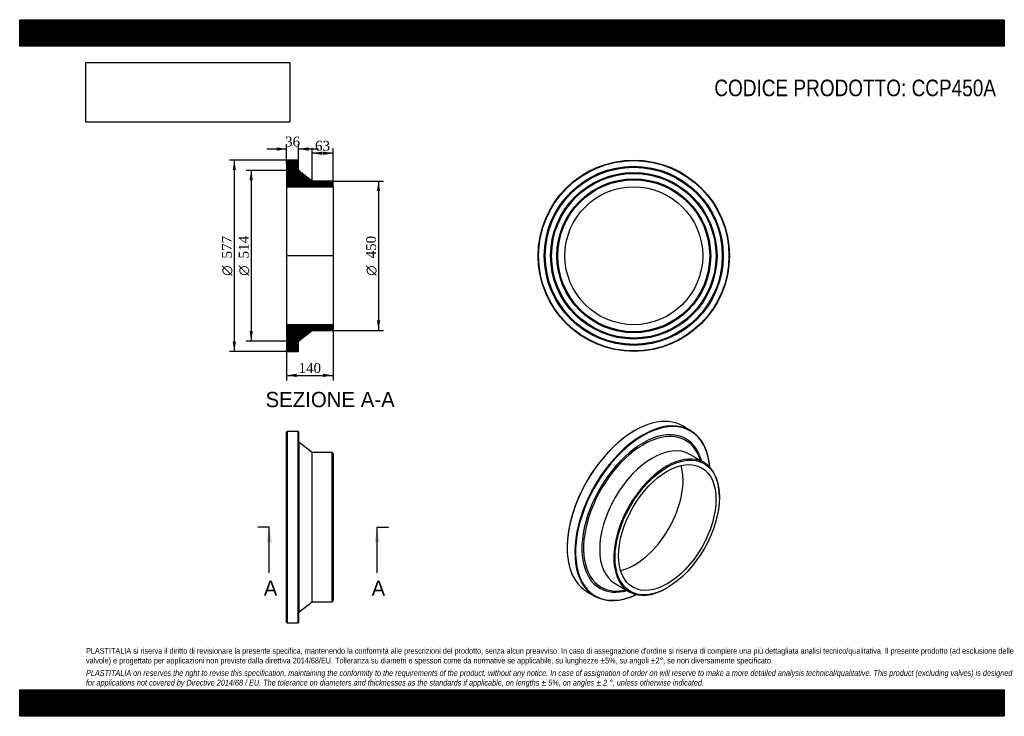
# Model space of a CAD drawing. Header units: millimetres. Extents: x 0 to 2970, y 0 to 2100.
import ezdxf
from ezdxf.enums import TextEntityAlignment as Align
from ezdxf.lldxf.tags import DXFTag

# ---------------------------------------------------------------- set-up
doc = ezdxf.new("R2010")
doc.units = ezdxf.units.MM
doc.header["$LTSCALE"] = 10
for name, color, linetype in [('CCP450A', 7, 'Continuous'), ('Default', 7, 'Continuous'), ('DV4_Default', 7, 'Continuous')]:
    doc.layers.add(name, color=color, linetype=linetype)
doc.styles.add('SEACAD_Solid_Edge_ANSI', font='seans.ttf')
doc.styles.add('SEACAD_Solid_Edge_ANSI1_Symbols', font='semeca1.ttf')
doc.styles.add('SEACAD_Times_New_Roman', font='times.ttf')
tags = doc.linetypes.add('CENTER2', pattern=[28.575, 19.05, -3.175, 3.175, -3.175]).pattern_tags.tags
tags[10:11] = [DXFTag(74, 4), DXFTag(75, 0), DXFTag(340, '0'), DXFTag(46, 0.0), DXFTag(50, 0.0), DXFTag(44, 0.0), DXFTag(45, 0.0)]
tags[8:9] = [DXFTag(74, 4), DXFTag(75, 0), DXFTag(340, '0'), DXFTag(46, 0.0), DXFTag(50, 0.0), DXFTag(44, 0.0), DXFTag(45, 0.0)]
tags[6:7] = [DXFTag(74, 4), DXFTag(75, 0), DXFTag(340, '0'), DXFTag(46, 0.0), DXFTag(50, 0.0), DXFTag(44, 0.0), DXFTag(45, 0.0)]
tags[4:5] = [DXFTag(74, 4), DXFTag(75, 0), DXFTag(340, '0'), DXFTag(46, 0.0), DXFTag(50, 0.0), DXFTag(44, 0.0), DXFTag(45, 0.0)]
doc.dimstyles.new('ANSImm', dxfattribs={"dimtxt": 30, "dimasz": 30, "dimexe": 15, "dimexo": 0, "dimgap": 7.5, "dimtad": 1, "dimdsep": 46, "dimtxsty": 'SEACAD_Times_New_Roman', "dimblk1": '_SE_FILLED', "dimblk2": '_SE_FILLED', "dimsah": 1, "dimcen": 15, "dimazin": 0, "dimtfac": 0.85, "dimtdec": 3, "dimtofl": 0, "dimtmove": 0, "dimatfit": 3, "dimfxl": 1, "dimarcsym": 0})
picture_1 = doc.add_image_def('image1.jpg', size_in_pixel=(4302, 1260))

# ---------------------------------------------------------------- blocks, each defined once
blk = doc.blocks.new('SE')
at = {"layer": 'CCP450A', "color": 7, "linetype": 'Continuous'}
for p, q in [((806.7, 858.7), (805.2, 857.2)), ((805.2, 283.2), (805.2, 857.2)), ((806.7, 858.7), (806.7, 281.7)), ((839.7, 858.7), (806.7, 858.7)), ((839.7, 281.7), (839.7, 858.7)), ((841.2, 857.2), (839.7, 858.7)), ((841.2, 857.2), (841.2, 283.2)), ((843.5, 315), (843.5, 825.4)), ((882.2, 795.2), (843.5, 825.4)), ((882.2, 345.2), (882.2, 795.2)), ((942.7, 795.2), (882.2, 795.2)), ((942.7, 345.2), (942.7, 795.2)), ((945.2, 792.7), (942.7, 795.2)), ((945.2, 792.7), (945.2, 347.7)), ((843.5, 315), (882.2, 345.2)), ((882.2, 345.2), (942.7, 345.2)), ((942.7, 345.2), (945.2, 347.7)), ((805.2, 283.2), (806.7, 281.7)), ((806.7, 281.7), (839.7, 281.7)), ((839.7, 281.7), (841.2, 283.2))]:
    blk.add_line(p, q, dxfattribs=at)
for centre, start, end in [((847.2, 830.2), 180, 232.0284), ((847.2, 310.3), 127.9716, 180)]:
    blk.add_arc(centre, 6, start, end, dxfattribs=at)
blk = doc.blocks.new('SE1')
at = {"layer": 'CCP450A', "color": 7, "linetype": 'Continuous'}
for p, q in [((2022.8, 862), (1999.5, 875.4)), ((1855.3, 861.2), (1854.2, 860.5)), ((2063.9, 764.9), (2021.1, 789.6)), ((2110.5, 659.9), (2110.5, 661.9)), ((1651.3, 509), (1651.3, 507.8)), ((1796.1, 399.9), (1838.9, 375.2)), ((1951.4, 386.4), (1953.2, 387.4)), ((1711, 375.7), (1734.3, 362.3))]:
    blk.add_line(p, q, dxfattribs=at)
for centre, major_axis, start_param, end_param in [((1855.3, 625.6), (144.2, 249.8), 0, 3.141593), ((1878.6, 612.1), (-144.3, -249.8), 2.446561, 6.283185), ((1879.7, 611.5), (143.5, 248.5), 0, 3.830051), ((1879.7, 611.5), (-130, -225.1), 2.617191, 6.283185), ((1881.3, 610.6), (-127.6, -221), 2.65018, 6.283185), ((1854.2, 626.2), (-143.5, -248.5), 3.926991, 5.497787), ((1879.7, 611.5), (143.5, 248.5), 5.594727, 6.283185), ((1908.6, 594.8), (-112.5, -194.9), 3.141593, 6.283185), ((1951.4, 570.1), (-112.5, -194.9), 2.356194, 6.283185), ((1854.2, 626.2), (-103.9, -180), 0.49655, 2.645042), ((1879.7, 611.5), (-130, -225.1), 0, 0.524402), ((1881.3, 610.6), (-127.6, -221), 0, 0.491413), ((1951.4, 570.1), (-112.5, -194.9), 0, 0.785398), ((1878.6, 612.1), (-144.3, -249.8), 0, 0.695032)]:
    blk.add_ellipse(centre, major_axis=major_axis, ratio=0.57735, start_param=start_param, end_param=end_param, dxfattribs=at)
for major_axis in [(111.2, 192.7), (-103.9, -180)]:
    blk.add_ellipse((1953.2, 569.1), major_axis=major_axis, ratio=0.57735, dxfattribs=at)
blk = doc.blocks.new('SE2')
at = {"layer": 'CCP450A', "color": 7, "linetype": 'Continuous'}
for radius in [288.5, 287, 270, 268.5, 267, 251, 249.5, 248, 232, 230.5, 229, 207.8]:
    blk.add_circle((1852.4, 1388.3), radius, dxfattribs=at)
blk = doc.blocks.new('SE4')
at = {"color": 7, "linetype": 'Continuous', "style": 'SEACAD_Solid_Edge_ANSI'}
blk.add_text('A', height=46, dxfattribs=at).set_placement((736.2, 409.2), align=Align.TOP_LEFT)
blk = doc.blocks.new('SE5')
at = {"color": 7, "linetype": 'Continuous', "style": 'SEACAD_Solid_Edge_ANSI'}
blk.add_text('A', height=46, dxfattribs=at).set_placement((1061.5, 409.2), align=Align.TOP_LEFT)
blk = doc.blocks.new('SEANNOT_GROUP')
at = {"linetype": 'Continuous'}
blk.add_hatch(color=7, dxfattribs=at).paths.add_polyline_path([(760.4, 524.2), (752.7, 570.2), (745.1, 524.2)])
at = {"color": 7, "linetype": 'Continuous'}
blk.add_lwpolyline([(752.7, 432.2), (752.7, 570.2)], dxfattribs=at)
blk = doc.blocks.new('SEANNOT_GROUP1')
at = {"linetype": 'Continuous'}
blk.add_hatch(color=7, dxfattribs=at).paths.add_polyline_path([(1085.7, 524.2), (1078.1, 570.2), (1070.4, 524.2)])
at = {"color": 7, "linetype": 'Continuous'}
blk.add_lwpolyline([(1078.1, 432.2), (1078.1, 570.2)], dxfattribs=at)
blk = doc.blocks.new('SE3')
at = {"layer": 'Default', "color": 7, "linetype": 'CENTER2'}
for p, q in [((752.7, 570.2), (718.2, 570.2)), ((1078.1, 570.2), (1112.6, 570.2))]:
    blk.add_line(p, q, dxfattribs=at)
at = {"layer": 'Default', "color": 7, "linetype": 'CENTER2', "const_width": 0.0001}
blk.add_lwpolyline([(752.7, 570.2), (1078.1, 570.2)], dxfattribs=at)
at = {"layer": 'Default'}
for name in ['SEANNOT_GROUP', 'SEANNOT_GROUP1', 'SE4', 'SE5']:
    blk.add_blockref(name, (0, 0), dxfattribs=at)
blk = doc.blocks.new('SE6')
at = {"layer": 'CCP450A', "linetype": 'Continuous'}
h = blk.add_hatch(dxfattribs=at)
h.set_pattern_fill('LINE', scale=0.629921, angle=45, style=0)
edge = h.paths.add_edge_path()
edge.add_line((942.7, 1613.3), (882.2, 1613.3))
edge.add_line((882.2, 1613.3), (843.5, 1643.5))
edge.add_arc((847.2, 1648.2), 6, 180, 232.0284, ccw=False)
edge.add_line((841.2, 1648.2), (841.2, 1675.3))
edge.add_line((841.2, 1675.3), (839.7, 1676.8))
edge.add_line((839.7, 1676.8), (806.7, 1676.8))
edge.add_line((806.7, 1676.8), (805.2, 1675.3))
edge.add_line((805.2, 1675.3), (805.2, 1658.3))
edge.add_line((805.2, 1658.3), (806.3, 1656.8))
edge.add_line((806.3, 1656.8), (805.2, 1655.3))
edge.add_line((805.2, 1655.3), (805.2, 1639.3))
edge.add_line((805.2, 1639.3), (806.3, 1637.8))
edge.add_line((806.3, 1637.8), (805.2, 1636.3))
edge.add_line((805.2, 1636.3), (805.2, 1620.3))
edge.add_line((805.2, 1620.3), (806.3, 1618.8))
edge.add_line((806.3, 1618.8), (805.2, 1617.3))
edge.add_line((805.2, 1617.3), (805.2, 1596.1))
edge.add_line((805.2, 1596.1), (945.2, 1596.1))
edge.add_line((945.2, 1596.1), (945.2, 1610.8))
edge.add_line((945.2, 1610.8), (942.7, 1613.3))
h = blk.add_hatch(dxfattribs=at)
h.set_pattern_fill('LINE', scale=0.629921, angle=45, style=0)
edge = h.paths.add_edge_path()
edge.add_line((945.2, 1165.8), (945.2, 1180.5))
edge.add_line((945.2, 1180.5), (805.2, 1180.5))
edge.add_line((805.2, 1180.5), (805.2, 1159.3))
edge.add_line((805.2, 1159.3), (806.3, 1157.8))
edge.add_line((806.3, 1157.8), (805.2, 1156.3))
edge.add_line((805.2, 1156.3), (805.2, 1140.3))
edge.add_line((805.2, 1140.3), (806.3, 1138.8))
edge.add_line((806.3, 1138.8), (805.2, 1137.3))
edge.add_line((805.2, 1137.3), (805.2, 1121.3))
edge.add_line((805.2, 1121.3), (806.3, 1119.8))
edge.add_line((806.3, 1119.8), (805.2, 1118.3))
edge.add_line((805.2, 1118.3), (805.2, 1101.3))
edge.add_line((805.2, 1101.3), (806.7, 1099.8))
edge.add_line((806.7, 1099.8), (839.7, 1099.8))
edge.add_line((839.7, 1099.8), (841.2, 1101.3))
edge.add_line((841.2, 1101.3), (841.2, 1128.4))
edge.add_arc((847.2, 1128.4), 6, 127.9716, 180, ccw=False)
edge.add_line((843.5, 1133.1), (882.2, 1163.3))
edge.add_line((882.2, 1163.3), (942.7, 1163.3))
edge.add_line((942.7, 1163.3), (945.2, 1165.8))
at = {"layer": 'CCP450A', "color": 7, "linetype": 'Continuous'}
for p, q in [((805.2, 1675.3), (806.7, 1676.8)), ((805.2, 1675.3), (805.2, 1658.3)), ((839.7, 1676.8), (806.7, 1676.8)), ((839.7, 1676.8), (841.2, 1675.3)), ((841.2, 1648.2), (841.2, 1675.3)), ((805.2, 1658.3), (805.2, 1655.3)), ((805.2, 1658.3), (806.3, 1656.8)), ((806.3, 1656.8), (805.2, 1655.3)), ((805.2, 1655.3), (805.2, 1639.3)), ((805.2, 1639.3), (805.2, 1636.3)), ((805.2, 1639.3), (806.3, 1637.8)), ((806.3, 1637.8), (805.2, 1636.3)), ((805.2, 1636.3), (805.2, 1620.3)), ((882.2, 1613.3), (843.5, 1643.5)), ((805.2, 1620.3), (805.2, 1617.3)), ((805.2, 1620.3), (806.3, 1618.8)), ((806.3, 1618.8), (805.2, 1617.3)), ((805.2, 1617.3), (805.2, 1596.1)), ((942.7, 1613.3), (882.2, 1613.3)), ((942.7, 1613.3), (945.2, 1610.8)), ((945.2, 1596.1), (945.2, 1610.8)), ((805.2, 1596.1), (805.2, 1180.5)), ((805.2, 1596.1), (945.2, 1596.1)), ((945.2, 1596.1), (945.2, 1180.5)), ((945.2, 1180.5), (805.2, 1180.5)), ((805.2, 1180.5), (805.2, 1159.3)), ((805.2, 1159.3), (805.2, 1156.3)), ((805.2, 1159.3), (806.3, 1157.8)), ((843.5, 1133.1), (882.2, 1163.3)), ((882.2, 1163.3), (942.7, 1163.3)), ((945.2, 1165.8), (942.7, 1163.3)), ((945.2, 1165.8), (945.2, 1180.5)), ((806.3, 1157.8), (805.2, 1156.3)), ((805.2, 1156.3), (805.2, 1140.3)), ((805.2, 1140.3), (805.2, 1137.3)), ((805.2, 1140.3), (806.3, 1138.8)), ((806.3, 1138.8), (805.2, 1137.3)), ((805.2, 1137.3), (805.2, 1121.3)), ((805.2, 1121.3), (805.2, 1118.3)), ((805.2, 1121.3), (806.3, 1119.8)), ((806.3, 1119.8), (805.2, 1118.3)), ((805.2, 1118.3), (805.2, 1101.3)), ((806.7, 1099.8), (805.2, 1101.3)), ((806.7, 1099.8), (839.7, 1099.8)), ((841.2, 1101.3), (839.7, 1099.8)), ((841.2, 1101.3), (841.2, 1128.4))]:
    blk.add_line(p, q, dxfattribs=at)
for centre, start, end in [((847.2, 1648.2), 180, 232.0284), ((847.2, 1128.4), 127.9716, 180)]:
    blk.add_arc(centre, 6, start, end, dxfattribs=at)
at = {"layer": 'DV4_Default', "color": 7, "linetype": 'CENTER2'}
for p, q in [((841.2, 1648.2), (841.2, 1645.3)), ((843.5, 1643.5), (841.2, 1645.3)), ((947, 1388.3), (803.5, 1388.3)), ((843.5, 1133.1), (841.2, 1131.3)), ((841.2, 1128.4), (841.2, 1131.3))]:
    blk.add_line(p, q, dxfattribs=at)
blk = doc.blocks.new('GDimGGroup')
at = {"layer": 'Default', "linetype": 'Continuous'}
for points in [[(642.4, 1646.8), (652.4, 1646.8), (647.4, 1676.8)], [(642.4, 1129.8), (647.4, 1099.8), (652.4, 1129.8)]]:
    blk.add_hatch(color=7, dxfattribs=at).paths.add_polyline_path(points)
at = {"layer": 'Default', "color": 7, "linetype": 'Continuous'}
for p, q in [((823.2, 1676.8), (632.4, 1676.8)), ((647.4, 1676.8), (647.4, 1099.8)), ((823.2, 1099.8), (632.4, 1099.8))]:
    blk.add_line(p, q, dxfattribs=at)
for s, style, p in [('577', 'SEACAD_Times_New_Roman', (609.9, 1380.3)), ('O', 'SEACAD_Solid_Edge_ANSI1_Symbols', (609.9, 1328.1))]:
    blk.add_text(s, height=30, rotation=90, dxfattribs=dict(at, style=style)).set_placement(p, align=Align.TOP_LEFT)
blk = doc.blocks.new('GDimGGroup1')
at = {"layer": 'Default', "linetype": 'Continuous'}
for points in [[(693.2, 1615.3), (703.2, 1615.3), (698.2, 1645.3)], [(693.2, 1161.3), (698.2, 1131.3), (703.2, 1161.3)]]:
    blk.add_hatch(color=7, dxfattribs=at).paths.add_polyline_path(points)
at = {"layer": 'Default', "color": 7, "linetype": 'Continuous'}
for p, q in [((841.2, 1645.3), (683.2, 1645.3)), ((698.2, 1645.3), (698.2, 1131.3)), ((841.2, 1131.3), (683.2, 1131.3))]:
    blk.add_line(p, q, dxfattribs=at)
for s, style, p in [('514', 'SEACAD_Times_New_Roman', (660.7, 1380.3)), ('O', 'SEACAD_Solid_Edge_ANSI1_Symbols', (660.7, 1328.1))]:
    blk.add_text(s, height=30, rotation=90, dxfattribs=dict(at, style=style)).set_placement(p, align=Align.TOP_LEFT)
blk = doc.blocks.new('GDimGGroup2')
at = {"layer": 'Default', "linetype": 'Continuous'}
for points in [[(1087.4, 1583.3), (1082.4, 1613.3), (1077.4, 1583.3)], [(1087.4, 1193.3), (1077.4, 1193.3), (1082.4, 1163.3)]]:
    blk.add_hatch(color=7, dxfattribs=at).paths.add_polyline_path(points)
at = {"layer": 'Default', "color": 7, "linetype": 'Continuous'}
for p, q in [((942.7, 1613.3), (1097.4, 1613.3)), ((1082.4, 1613.3), (1082.4, 1163.3)), ((942.7, 1163.3), (1097.4, 1163.3))]:
    blk.add_line(p, q, dxfattribs=at)
for s, style, p in [('450', 'SEACAD_Times_New_Roman', (1044.9, 1380.3)), ('O', 'SEACAD_Solid_Edge_ANSI1_Symbols', (1044.9, 1328.1))]:
    blk.add_text(s, height=30, rotation=90, dxfattribs=dict(at, style=style)).set_placement(p, align=Align.TOP_LEFT)
blk = doc.blocks.new('DMBLK64')
at = {"layer": 'Default', "linetype": 'Continuous'}
for points in [[(835.2, 1022.7), (835.2, 1032.7), (805.2, 1027.7)], [(915.2, 1022.7), (945.2, 1027.7), (915.2, 1032.7)]]:
    blk.add_hatch(color=7, dxfattribs=at).paths.add_polyline_path(points)
at = {"layer": 'Default', "color": 7, "linetype": 'Continuous'}
for p, q in [((805.2, 1180.5), (805.2, 1012.7)), ((945.2, 1180.5), (945.2, 1012.7)), ((805.2, 1027.7), (945.2, 1027.7))]:
    blk.add_line(p, q, dxfattribs=at)
at = {"layer": 'Default', "color": 7, "linetype": 'Continuous', "style": 'SEACAD_Times_New_Roman'}
blk.add_text('140', height=30, dxfattribs=at).set_placement((841.1, 1065.2), align=Align.TOP_LEFT)
blk = doc.blocks.new('_SE_FILLED')
at = {"color": 0}
blk.add_line((0, 0), (-1, 0), dxfattribs=at)
blk.add_solid([(0, 0), (-1, -0.1665), (-1, 0.1665), (0, 0)], dxfattribs=at)
blk = doc.blocks.new('DMBLK65')
at = {"layer": 'Default', "linetype": 'Continuous'}
for points in [[(775.2, 1715.1), (775.2, 1705.1), (805.2, 1710.1)], [(871.2, 1715.1), (841.2, 1710.1), (871.2, 1705.1)]]:
    blk.add_hatch(color=7, dxfattribs=at).paths.add_polyline_path(points)
at = {"layer": 'Default', "color": 7, "linetype": 'Continuous'}
for p, q in [((805.2, 1666.8), (805.2, 1725.1)), ((841.2, 1661.8), (841.2, 1725.1)), ((805.2, 1710.1), (745.2, 1710.1)), ((901.2, 1710.1), (841.2, 1710.1))]:
    blk.add_line(p, q, dxfattribs=at)
at = {"layer": 'Default', "color": 7, "linetype": 'Continuous', "style": 'SEACAD_Times_New_Roman'}
blk.add_text('36', height=30, dxfattribs=at).set_placement((800.5, 1747.6), align=Align.TOP_LEFT)
blk = doc.blocks.new('DMBLK66')
at = {"layer": 'Default', "linetype": 'Continuous'}
for points in [[(912.2, 1702.4), (882.2, 1697.4), (912.2, 1692.4)], [(915.2, 1702.4), (915.2, 1692.4), (945.2, 1697.4)]]:
    blk.add_hatch(color=7, dxfattribs=at).paths.add_polyline_path(points)
at = {"layer": 'Default', "color": 7, "linetype": 'Continuous'}
for p, q in [((882.2, 1613.3), (882.2, 1712.4)), ((945.2, 1697.4), (882.2, 1697.4)), ((945.2, 1596.1), (945.2, 1712.4))]:
    blk.add_line(p, q, dxfattribs=at)
at = {"layer": 'Default', "color": 7, "linetype": 'Continuous', "style": 'SEACAD_Times_New_Roman'}
blk.add_text('63', height=30, dxfattribs=at).set_placement((891, 1734.9), align=Align.TOP_LEFT)

msp = doc.modelspace()

# ---------------------------------------------------------------- hatches: boundary and pattern name
at = {"layer": 'Default', "linetype": 'Continuous'}
h = msp.add_hatch(dxfattribs=at)
h.set_pattern_fill('LINE', scale=0.629921, angle=45, style=0)
h.paths.add_polyline_path([(2970, 2020), (2970, 2100), (0, 2100), (0, 2020)])
for points in [[(2970, 2020), (2970, 2100), (0, 2100), (0, 2020)], [(2970, 0), (2970, 80), (0, 80), (0, 0)]]:
    msp.add_hatch(color=7, dxfattribs=at).paths.add_polyline_path(points)
h = msp.add_hatch(dxfattribs=at)
h.set_pattern_fill('LINE', scale=0.629921, angle=45, style=0)
h.paths.add_polyline_path([(2970, 0), (2970, 80), (0, 80), (0, 0)])

# ---------------------------------------------------------------- linework, layer by layer
at = {"layer": 'Default', "color": 7, "linetype": 'Continuous'}
for p, q in [((0, 2100), (2970, 2100)), ((0, 2020), (0, 2100)), ((2970, 2100), (2970, 2020)), ((2970, 2020), (0, 2020)), ((0, 80), (2970, 80)), ((0, 0), (0, 80)), ((2970, 80), (2970, 0)), ((2970, 0), (0, 0))]:
    msp.add_line(p, q, dxfattribs=at)

# ---------------------------------------------------------------- block references
at = {"layer": 'Default'}
for name in ['GDimGGroup', 'SE6', 'SE2', 'GDimGGroup1', 'GDimGGroup2', 'SE1', 'SE', 'SE3']:
    msp.add_blockref(name, (0, 0), dxfattribs=at)

# ---------------------------------------------------------------- texts
at = {"layer": 'Default', "color": 7, "linetype": 'Continuous', "style": 'SEACAD_Solid_Edge_ANSI'}
msp.add_text('SEZIONE A-A', height=46, dxfattribs=at).set_placement((741.612, 977.936), align=Align.TOP_LEFT)
at = {"layer": 'Default', "attachment_point": 1}
for s, insert, char_height, width in [('{\\fArial Narrow|b0||i0||c0|p34;\\C7;\\H50.;\\W1.;CODICE PRODOTTO: CCP450A}', (2095.279, 1919.342), 50, 851.61374), ("{\\fArial Narrow|b0||i0||c0|p34;\\C7;\\H17.5;\\W1.;PLASTITALIA si riserva il diritto di revisionare la presente specifica, mantenendo la conformità alle prescrizioni del prodotto, senza alcun preavviso. In caso di assegnazione d'ordine si riserva di compiere una più dettagliata analisi tecnico/qualitativa. Il presente prodotto (ad esclusione delle \\P}{\\fArial Narrow|b0||i0||c0|p34;\\C7;\\H17.5;\\W1.;valvole) è progettato per applicazioni non previste dalla direttiva 2014/68/EU. Tolleranza su diametri e spessori come da normative se applicabile, su lunghezze ±5%, su angoli ±2°, se non diversamente specificato.\\P}{\\fArial Narrow|b0||i0||c0|p34;\\C7;\\H5.;\\W1.;   \\P}{\\fArial Narrow|b0||i1||c0|p34;\\C7;\\H17.5;\\W1.;PLASTITALIA on reserves the right to revise this specification, maintaining the conformity to the requirements of the product, without any notice. In case of assignation of order on will reserve to make a more detailed analysis technical/qualitative. This product (excluding valves) is designed \\P}{\\fArial Narrow|b0||i1||c0|p34;\\C7;\\H17.5;\\W1.;for applications not covered by Directive 2014/68 / EU. The tolerance on diameters and thicknesses as the standards if applicable, on lengths ± 5%, on angles ± 2 °, unless otherwise indicated.\\P}", (200, 206.024), 17.5, 2570)]:
    msp.add_mtext(s, dxfattribs=dict(at, insert=insert, char_height=char_height, width=width))

# ---------------------------------------------------------------- dimensions: what is measured, and where the dimension line sits
at = {"layer": 'Default', "color": 7, "linetype": 'Continuous'}
for base, p1, p2, picture, middle in [((805.217, 1710.052), (841.217, 1661.755), (805.217, 1666.791), 'DMBLK65', (823.217, 1710.052)), ((882.217, 1697.381), (945.217, 1596.091), (882.217, 1613.291), 'DMBLK66', (913.717, 1697.381))]:
    dim = msp.add_linear_dim(base=base, p1=p1, p2=p2, text='\\A1;<>', dimstyle='ANSImm', dxfattribs=at)
    dim.commit()
    dim.dimension.update_dxf_attribs({"geometry": picture, "text_midpoint": middle, "dimtype": 160})
dim = msp.add_linear_dim(base=(805.217, 1027.676), p1=(805.217, 1180.491), p2=(945.217, 1180.491), angle=0, text='\\A1;<>', dimstyle='ANSImm', dxfattribs=at)
dim.commit()
dim.dimension.update_dxf_attribs({"geometry": 'DMBLK64', "text_midpoint": (875.217, 1027.676), "dimtype": 161})

# ---------------------------------------------------------------- pictures from other files: only their frames are drawn
image = msp.add_image(picture_1, insert=(200, 1791.032), size_in_units=(614.571, 180))
image.dxf.flags = 7

doc.saveas('drawing.dxf')
